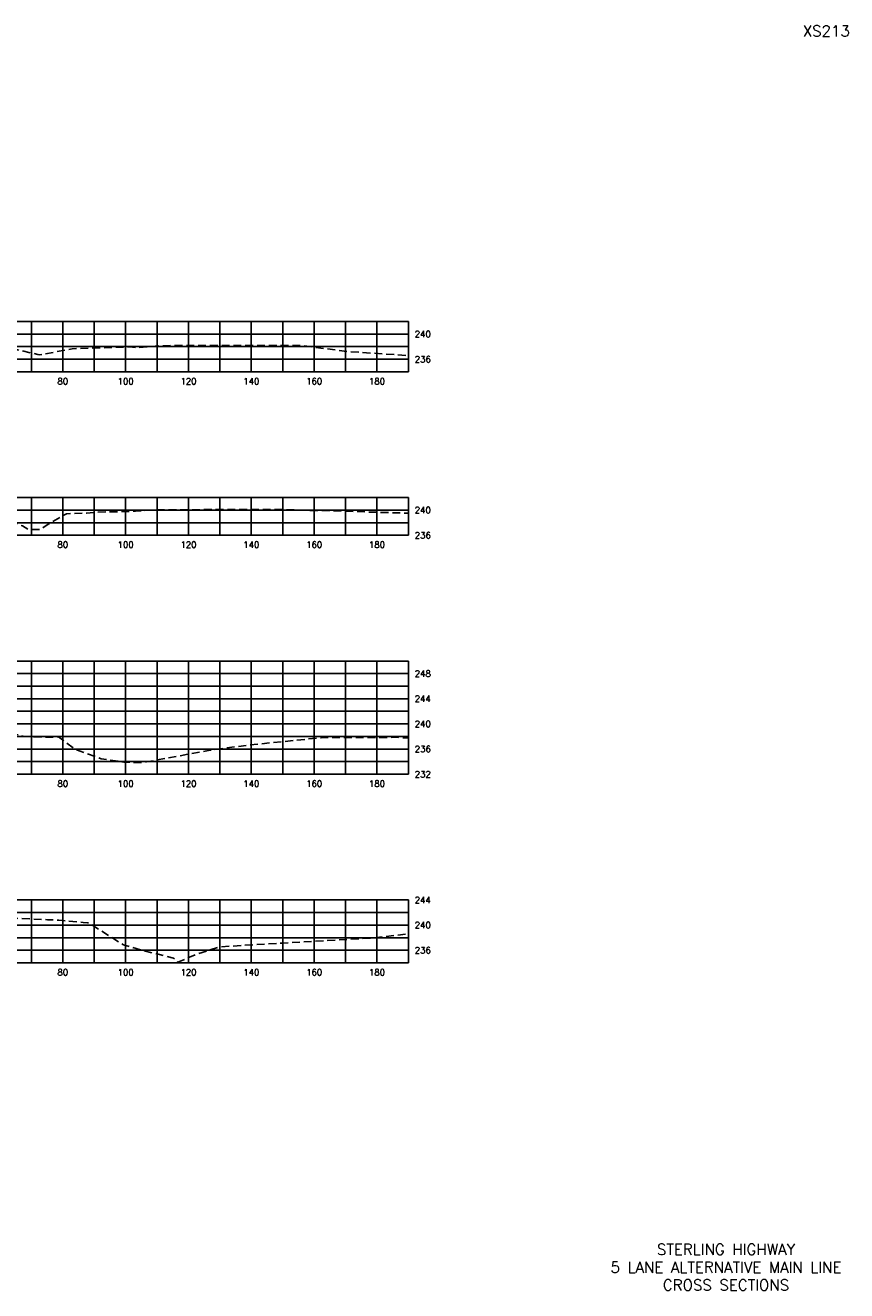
# Model space of a CAD drawing. Extents: x 1497 to 2840, y 16 to 8218.
# Tile 34 of 56: x 1848 to 2109, y 4176 to 4578. Entities that reach past the tile are written whole.
import ezdxf
from ezdxf.enums import TextEntityAlignment as Align

# ---------------------------------------------------------------- set-up
doc = ezdxf.new("R2010")
doc.units = 0
doc.header["$LTSCALE"] = 20
doc.header["$MEASUREMENT"] = 0
doc.linetypes.add('HIDDEN_050%', pattern=[0.1875, 0.125, -0.0625])
for name, color, linetype in [('S-AT-TXT175', 6, 'Continuous'), ('S-AT-TXT80', 1, 'Continuous'), ('XEG', 1, 'HIDDEN_050%'), ('XGRID', 251, 'Continuous'), ('XGRIDT', 2, 'Continuous'), ('XREF-BORDER', 7, 'Continuous')]:
    doc.layers.add(name, color=color, linetype=linetype)
doc.styles.add('L100', font='simplex.shx', dxfattribs={"height": 2})
doc.styles.add('L175', font='ROMANSM.shx', dxfattribs={"height": 3.5})
doc.styles.add('L80', font='ROMANSM.shx', dxfattribs={"height": 1.6})

# ---------------------------------------------------------------- blocks, each defined once
blk = doc.blocks.new('03025_00_att1')
at = {"layer": 'S-AT-TXT175', "style": 'L175'}
for tag, p in [('NUM', (32.402, 20.822)), ('LINE1', (30.64, 1.444)), ('LINE2', (30.64, 1.161)), ('LINE3', (30.64, 0.877))]:
    blk.add_attdef(tag, text='', height=0.175, dxfattribs=at).set_placement(p, align=Align.CENTER)
at = {"layer": 'S-AT-TXT80', "style": 'L80'}
for tag, p in [('DRAFTED', (2.436, 14.201)), ('PCTB', (2.094, 11.605)), ('PSCALE', (2.265, 11.605)), ('PVIEW', (2.436, 11.605))]:
    blk.add_attdef(tag, p, '', height=0.08, rotation=90, dxfattribs=at)

msp = doc.modelspace()

# ---------------------------------------------------------------- linework, layer by layer
at = {"layer": 'XEG', "flags": 128}
for points in [[(1590, 4478.46), (1598, 4478.48), (1603.7, 4478.34), (1647.74, 4477.99), (1653.95, 4477.68), (1656.71, 4477.53), (1657.92, 4477.45), (1673.06, 4476.3), (1684.04, 4475.52), (1698.36, 4474.67), (1701.3, 4474.57), (1717.5, 4474.32), (1719.45, 4474.35), (1719.58, 4474.35), (1728.87, 4474.87), (1730.64, 4474.97), (1739.61, 4474.8), (1741.13, 4474.74), (1748.95, 4474.21), (1750.61, 4474.11), (1756.62, 4472.83), (1757.58, 4472.64), (1762.58, 4472.82), (1763.21, 4472.86), (1772.85, 4475.06), (1773.84, 4475.29), (1774.83, 4475.59), (1780, 4477.02), (1784.18, 4478.18), (1784.57, 4478.23), (1788.01, 4478.73), (1788.88, 4478.77), (1795.67, 4479.1), (1806.6, 4479.58), (1807.97, 4479.64), (1818.98, 4479.25), (1820.23, 4479.21), (1821.01, 4479.16), (1828.05, 4478.8), (1833.25, 4478.17), (1833.9, 4478.11), (1834.6, 4477.92), (1841.73, 4475.92), (1852.03, 4473.53), (1852.53, 4473.4), (1853.45, 4473.5), (1863.02, 4475.36), (1881.16, 4475.93), (1883.94, 4475.68), (1891.33, 4476.31), (1935.2, 4476.42), (1950.85, 4474.46), (1970, 4473.14)], [(1590, 4425.99), (1604.83, 4425.88), (1635.3, 4425.71), (1637.84, 4425.71), (1640.34, 4425.62), (1657.18, 4425.16), (1660.16, 4424.89), (1673.19, 4423.77), (1679.13, 4423.43), (1688.32, 4422.86), (1703.36, 4421.63), (1713.79, 4421.32), (1721.36, 4421.26), (1731.11, 4421.7), (1732.69, 4421.67), (1741.59, 4421.2), (1742.98, 4421.11), (1750.76, 4420.17), (1751.8, 4419.93), (1755.32, 4418.61), (1756.66, 4418.15), (1757.95, 4418.2), (1762.58, 4418.26), (1770.15, 4419.7), (1772.14, 4420.62), (1773.78, 4420.75), (1776.11, 4420.99), (1780, 4422.12), (1782.06, 4422.72), (1787.81, 4423.88), (1787.9, 4423.92), (1790.74, 4423.95), (1793.07, 4424.07), (1795.64, 4424.15), (1806.45, 4424.53), (1808, 4424.57), (1818.63, 4424.1), (1820.29, 4424.02), (1823.02, 4423.92), (1826.64, 4423.73), (1831.21, 4423.52), (1834.35, 4423.15), (1835.43, 4423.08), (1839.45, 4421.86), (1841.75, 4421.06), (1847.13, 4418.99), (1849.13, 4417.78), (1851.89, 4417.83), (1852.74, 4417.79), (1855.06, 4419.33), (1861.19, 4422.87), (1867.5, 4423.03), (1870.75, 4423.34), (1879.52, 4423.55), (1883.16, 4423.65), (1890.4, 4424.1), (1926.86, 4424.23), (1946.53, 4423.73), (1970, 4423.02)], [(1590, 4362.5), (1629.5, 4363.47), (1631.65, 4363.37), (1637.35, 4367.26), (1652.38, 4372.93), (1652.96, 4374.07), (1657.28, 4372.94), (1658.61, 4372.15), (1660.73, 4370.53), (1663.97, 4367.16), (1666.86, 4367.27), (1675.38, 4367.75), (1677.92, 4366.99), (1683.45, 4363.9), (1696.94, 4358.31), (1707.29, 4357.08), (1717.59, 4356.15), (1727.03, 4356.51), (1731.07, 4356.64), (1740.37, 4355.79), (1744.6, 4355.51), (1746.37, 4355.25), (1750.07, 4354.87), (1754.94, 4353.7), (1761.5, 4351.78), (1769.46, 4353.24), (1777.62, 4354.72), (1780, 4355.52), (1780.66, 4355.74), (1784.08, 4356.58), (1785.74, 4356.81), (1788.06, 4357.22), (1792.11, 4357.43), (1795.81, 4357.58), (1801.67, 4357.77), (1808.09, 4357.92), (1814.13, 4357.68), (1820.45, 4357.41), (1823.98, 4357.25), (1828, 4356.98), (1831.31, 4356.65), (1833.26, 4356.41), (1836.93, 4355.15), (1840.08, 4354.11), (1844.1, 4352.89), (1847.76, 4352.02), (1856.08, 4351.73), (1858.61, 4351.87), (1863.99, 4347.92), (1864.16, 4347.79), (1872.23, 4344.91), (1879.44, 4343.88), (1884.03, 4343.7), (1886.57, 4343.89), (1906.39, 4347.56), (1918.52, 4349.2), (1942.21, 4351.62), (1966.69, 4351.73), (1970, 4351.44)], [(1590, 4299.57), (1614.66, 4299.32), (1621.16, 4299.08), (1635.66, 4298.54), (1654.27, 4297.82), (1672.33, 4295.56), (1676.99, 4295.08), (1695.17, 4293.95), (1699.63, 4293.6), (1711.16, 4295.4), (1713.63, 4295.42), (1715.88, 4295.46), (1728.5, 4295.65), (1741.56, 4294.33), (1744.75, 4293.97), (1750.06, 4293.24), (1751.28, 4293.08), (1753.79, 4292.41), (1763.21, 4289.34), (1766.42, 4289.99), (1777.73, 4292.4), (1780, 4293.01), (1782.9, 4293.78), (1784.37, 4294.18), (1785.21, 4294.32), (1788.12, 4294.83), (1789.8, 4294.9), (1795.75, 4295.17), (1805.28, 4295.5), (1808.07, 4295.58), (1810.87, 4295.5), (1820.3, 4295.24), (1821.92, 4295.14), (1822.89, 4295.1), (1828.34, 4294.89), (1831.47, 4294.76), (1835.75, 4294.64), (1841.32, 4294.36), (1855.08, 4293.71), (1856.87, 4293.66), (1858.69, 4293.6), (1866.5, 4292.85), (1867.97, 4292.7), (1868.5, 4292.52), (1868.82, 4292.37), (1869.58, 4291.84), (1879.32, 4285.72), (1885.32, 4283.97), (1895.2, 4281.53), (1896.61, 4280.21), (1902.14, 4282.59), (1910.18, 4285.11), (1929.97, 4286.28), (1958.35, 4287.88), (1970, 4289.24)]]:
    msp.add_lwpolyline(points, dxfattribs=at)
at = {"layer": 'XGRID'}
for p, q in [((1590, 4484), (1970, 4484)), ((1590, 4480), (1970, 4480)), ((1850, 4468), (1850, 4484)), ((1860, 4468), (1860, 4484)), ((1870, 4468), (1870, 4484)), ((1880, 4468), (1880, 4484)), ((1890, 4468), (1890, 4484)), ((1900, 4468), (1900, 4484)), ((1910, 4468), (1910, 4484)), ((1920, 4468), (1920, 4484)), ((1930, 4468), (1930, 4484)), ((1940, 4468), (1940, 4484)), ((1950, 4468), (1950, 4484)), ((1960, 4468), (1960, 4484)), ((1970, 4468), (1970, 4484)), ((1590, 4476), (1970, 4476)), ((1590, 4472), (1970, 4472)), ((1590, 4468), (1970, 4468)), ((1590, 4428), (1970, 4428)), ((1850, 4416), (1850, 4428)), ((1860, 4416), (1860, 4428)), ((1870, 4416), (1870, 4428)), ((1880, 4416), (1880, 4428)), ((1890, 4416), (1890, 4428)), ((1900, 4416), (1900, 4428)), ((1910, 4416), (1910, 4428)), ((1920, 4416), (1920, 4428)), ((1930, 4416), (1930, 4428)), ((1940, 4416), (1940, 4428)), ((1950, 4416), (1950, 4428)), ((1960, 4416), (1960, 4428)), ((1970, 4416), (1970, 4428)), ((1590, 4424), (1970, 4424)), ((1590, 4420), (1970, 4420)), ((1590, 4416), (1970, 4416)), ((1590, 4376), (1970, 4376)), ((1850, 4340), (1850, 4376)), ((1860, 4340), (1860, 4376)), ((1870, 4340), (1870, 4376)), ((1880, 4340), (1880, 4376)), ((1890, 4340), (1890, 4376)), ((1900, 4340), (1900, 4376)), ((1910, 4340), (1910, 4376)), ((1920, 4340), (1920, 4376)), ((1930, 4340), (1930, 4376)), ((1940, 4340), (1940, 4376)), ((1950, 4340), (1950, 4376)), ((1960, 4340), (1960, 4376)), ((1970, 4340), (1970, 4376)), ((1590, 4372), (1970, 4372)), ((1590, 4368), (1970, 4368)), ((1590, 4364), (1970, 4364)), ((1590, 4360), (1970, 4360)), ((1590, 4356), (1970, 4356)), ((1590, 4352), (1970, 4352)), ((1590, 4348), (1970, 4348)), ((1590, 4344), (1970, 4344)), ((1590, 4340), (1970, 4340)), ((1590, 4300), (1970, 4300)), ((1850, 4280), (1850, 4300)), ((1860, 4280), (1860, 4300)), ((1870, 4280), (1870, 4300)), ((1880, 4280), (1880, 4300)), ((1890, 4280), (1890, 4300)), ((1900, 4280), (1900, 4300)), ((1910, 4280), (1910, 4300)), ((1920, 4280), (1920, 4300)), ((1930, 4280), (1930, 4300)), ((1940, 4280), (1940, 4300)), ((1950, 4280), (1950, 4300)), ((1960, 4280), (1960, 4300)), ((1970, 4280), (1970, 4300)), ((1590, 4296), (1970, 4296)), ((1590, 4292), (1970, 4292)), ((1590, 4288), (1970, 4288)), ((1590, 4284), (1970, 4284)), ((1590, 4280), (1970, 4280))]:
    msp.add_line(p, q, dxfattribs=at)

# ---------------------------------------------------------------- block references
at = {"layer": 'XREF-BORDER'}
ref = msp.add_blockref('03025_00_att1', (1456.45, 4158.23), dxfattribs=dict(at, xscale=20, yscale=20, zscale=20))
ref.add_attrib('LINE1', 'STERLING HIGHWAY', dxfattribs={"layer": 'S-AT-TXT175', "height": 3.5, "style": 'L175'}).set_placement((2071.07, 4187.1), align=Align.CENTER)
ref.add_attrib('LINE2', '5 LANE ALTERNATIVE MAIN LINE', dxfattribs={"layer": 'S-AT-TXT175', "height": 3.5, "style": 'L175'}).set_placement((2071.07, 4181.44), align=Align.CENTER)
ref.add_attrib('LINE3', 'CROSS SECTIONS', dxfattribs={"layer": 'S-AT-TXT175', "height": 3.5, "style": 'L175'}).set_placement((2071.07, 4175.77), align=Align.CENTER)
ref.add_attrib('NUM', 'XS213', dxfattribs={"layer": 'S-AT-TXT175', "height": 3.5, "style": 'L175'}).set_placement((2103, 4574.66), align=Align.CENTER)

# ---------------------------------------------------------------- texts
at = {"layer": 'XGRIDT', "style": 'L100'}
for s, p in [('240', (1972, 4480)), ('236', (1972, 4472)), ('240', (1972, 4424)), ('236', (1972, 4416)), ('248', (1972, 4372)), ('244', (1972, 4364)), ('240', (1972, 4356)), ('236', (1972, 4348)), ('232', (1972, 4340)), ('244', (1972, 4300)), ('240', (1972, 4292)), ('236', (1972, 4284))]:
    msp.add_text(s, height=2, dxfattribs=at).set_placement(p, align=Align.MIDDLE_LEFT)
for s, p in [('80', (1860, 4466)), ('100', (1880, 4466)), ('120', (1900, 4466)), ('140', (1920, 4466)), ('160', (1940, 4466)), ('180', (1960, 4466)), ('80', (1860, 4414)), ('100', (1880, 4414)), ('120', (1900, 4414)), ('140', (1920, 4414)), ('160', (1940, 4414)), ('180', (1960, 4414)), ('80', (1860, 4338)), ('100', (1880, 4338)), ('120', (1900, 4338)), ('140', (1920, 4338)), ('160', (1940, 4338)), ('180', (1960, 4338)), ('80', (1860, 4278)), ('100', (1880, 4278)), ('120', (1900, 4278)), ('140', (1920, 4278)), ('160', (1940, 4278)), ('180', (1960, 4278))]:
    msp.add_text(s, height=2, dxfattribs=at).set_placement(p, align=Align.TOP_CENTER)

doc.saveas('drawing.dxf')
